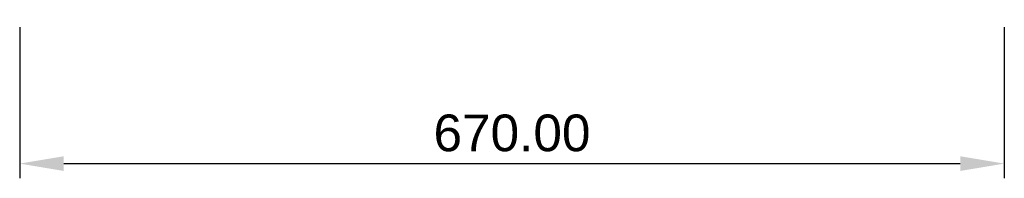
# Model space of a CAD drawing. Header units: millimetres. Extents: x -335 to 335, y -788 to -680.
import ezdxf

# ---------------------------------------------------------------- set-up
doc = ezdxf.new("R2010")
doc.units = ezdxf.units.MM
doc.layers.add('WERE CHAIR 2', color=7, linetype='Continuous', true_color=0xffffff)
doc.styles.add('Default', font='arial.ttf')
doc.dimstyles.new('Default', dxfattribs={"dimscale": 10, "dimtxt": 2.5, "dimasz": 3, "dimexe": 1, "dimexo": 0.5, "dimgap": 0.8, "dimtad": 1, "dimtoh": 1, "dimzin": 1, "dimdsep": 46, "dimtxsty": 'Default', "dimcen": 2.5, "dimadec": 1, "dimazin": 1, "dimtfac": 1, "dimtdec": 4, "dimtix": 1, "dimtofl": 0, "dimtmove": 1, "dimatfit": 3, "dimfxl": 1, "dimtolj": 1, "dimtzin": 1, "dimarcsym": 0})

# ---------------------------------------------------------------- blocks, each defined once
blk = doc.blocks.new('*D1')
at = {"layer": 'Defpoints', "color": 0}
for p in [(-335, -679.81), (335, -679.81), (335, -777.81)]:
    blk.add_point(p, dxfattribs=at)
at = {"layer": 'WERE CHAIR 2', "color": 0, "lineweight": -2}
for p, q in [((-335, -684.81), (-335, -787.81)), ((335, -684.81), (335, -787.81)), ((-305, -777.81), (305, -777.81))]:
    blk.add_line(p, q, dxfattribs=at)
at = {"layer": 'WERE CHAIR 2', "color": 0}
for points in [[(-305, -772.81), (-305, -782.81), (-335, -777.81)], [(305, -782.81), (305, -772.81), (335, -777.81)]]:
    blk.add_solid(points, dxfattribs=at)
at = {"layer": 'WERE CHAIR 2', "color": 0, "insert": (0, -757.05), "char_height": 25, "attachment_point": 5, "style": 'Default'}
blk.add_mtext('\\A1;670.00', dxfattribs=at)

msp = doc.modelspace()

# ---------------------------------------------------------------- dimensions: what is measured, and where the dimension line sits
at = {"layer": 'WERE CHAIR 2'}
dim = msp.add_linear_dim(base=(335, -777.813), p1=(-335, -679.813), p2=(335, -679.813), dimstyle='Default', override={"dimscale": 10, "dimtxt": 2.5, "dimasz": 3, "dimexe": 1, "dimexo": 0.5, "dimgap": 0.8, "dimtad": 1, "dimtih": 0, "dimtoh": 0, "dimdec": 2, "dimlfac": 1, "dimzin": 1, "dimtxsty": 'Default', "dimsah": 0, "dimcen": 2.5, "dimadec": 1, "dimazin": 1, "dimtix": 0, "dimtmove": 0, "dimtzin": 1}, dxfattribs=at)
dim.commit()
dim.dimension.update_dxf_attribs({"geometry": '*D1', "text_midpoint": (0, -757.051)})

doc.saveas('drawing.dxf')
